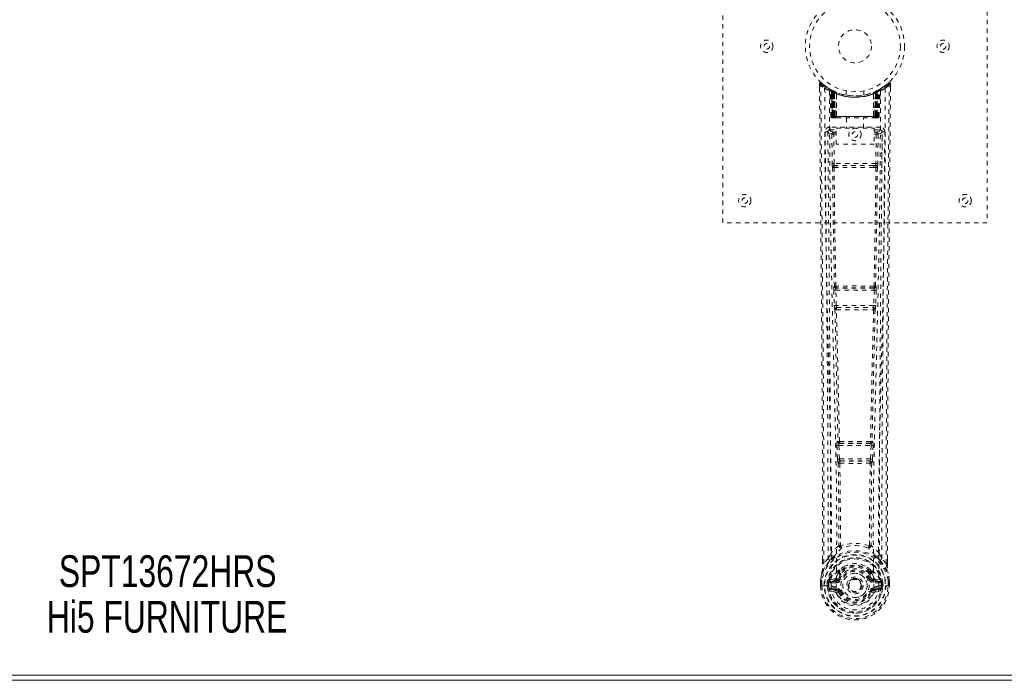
# Model space of a CAD drawing. Header units: inches. Extents: x 4.3 to 75.8, y 19.6 to 55.3.
# Tile 3 of 5: x 37.1 to 59.4, y 19.6 to 34.6. Entities that reach past the tile are written whole.
import ezdxf

# ---------------------------------------------------------------- set-up
doc = ezdxf.new("R2010")
doc.units = ezdxf.units.IN
doc.header["$MEASUREMENT"] = 0
doc.linetypes.add('SLD-Dashed', pattern=[0.075, 0.05, -0.025])
doc.linetypes.add('SLD-Solid', pattern=[0])
doc.layers.add('HI5-SYMBOLTEXT', color=5, linetype='SLD-Solid')
doc.styles.add('SLDTEXTSTYLE0', font='TXT', dxfattribs={"width": 0.75})

# ---------------------------------------------------------------- blocks, each defined once
blk = doc.blocks.new('SW_NOTE_0')
at = {"layer": 'HI5-SYMBOLTEXT', "color": 0, "char_height": 0.72, "attachment_point": 1, "style": 'SLDTEXTSTYLE0'}
for s, insert in [('SPT13672HRS', (0, 0.928)), ('Hi5 FURNITURE', (-0.272, -0.107))]:
    blk.add_mtext(s, dxfattribs=dict(at, insert=insert))

msp = doc.modelspace()

# ---------------------------------------------------------------- linework, layer by layer
at = {"color": 7, "linetype": 'SLD-Dashed', "lineweight": 0}
for p, q in [((53.026, 29.949), (53.026, 37.949)), ((59.026, 37.949), (59.026, 29.949)), ((55.22, 33.091), (55.22, 33.007)), ((56.783, 33.114), (56.682, 33.033)), ((56.833, 33.091), (56.803, 33.091)), ((56.832, 33.006), (56.833, 33.091)), ((55.458, 32.976), (55.444, 32.984)), ((55.473, 32.951), (55.459, 32.959)), ((55.48, 32.353), (55.459, 32.959)), ((55.493, 32.353), (55.473, 32.951)), ((55.542, 32.931), (55.476, 32.965)), ((55.559, 32.905), (55.491, 32.94)), ((55.512, 32.353), (55.491, 32.94)), ((55.492, 32.944), (55.514, 32.35)), ((55.519, 32.911), (55.531, 32.936)), ((55.519, 32.911), (55.519, 32.353)), ((55.524, 32.908), (55.519, 32.911)), ((55.524, 32.908), (55.536, 32.934)), ((55.524, 32.353), (55.524, 32.908)), ((55.531, 32.936), (55.536, 32.934)), ((55.532, 32.904), (55.544, 32.93)), ((55.532, 32.353), (55.532, 32.904)), ((55.536, 32.902), (55.549, 32.928)), ((55.536, 32.902), (55.536, 32.353)), ((55.544, 32.93), (55.542, 32.931)), ((55.549, 32.928), (55.544, 32.93)), ((55.551, 32.895), (55.563, 32.922)), ((55.551, 32.895), (55.551, 32.353)), ((55.554, 32.894), (55.566, 32.92)), ((55.554, 32.353), (55.554, 32.894)), ((55.559, 32.905), (55.561, 32.904)), ((55.578, 32.353), (55.559, 32.905)), ((55.561, 32.904), (55.58, 32.353)), ((55.563, 32.922), (55.566, 32.92)), ((55.606, 32.875), (55.604, 32.876)), ((55.608, 32.352), (55.604, 32.876)), ((55.609, 32.902), (55.606, 32.903)), ((55.606, 32.875), (55.61, 32.353)), ((55.826, 32.939), (55.826, 32.842)), ((56.226, 32.842), (56.226, 32.939)), ((56.446, 32.903), (56.443, 32.902)), ((56.443, 32.353), (56.447, 32.875)), ((56.449, 32.876), (56.444, 32.352)), ((56.449, 32.876), (56.447, 32.875)), ((56.473, 32.353), (56.492, 32.904)), ((56.493, 32.905), (56.474, 32.353)), ((56.487, 32.92), (56.498, 32.894)), ((56.49, 32.922), (56.516, 32.934)), ((56.49, 32.922), (56.502, 32.895)), ((56.492, 32.904), (56.493, 32.905)), ((56.561, 32.94), (56.493, 32.905)), ((56.498, 32.894), (56.498, 32.353)), ((56.502, 32.353), (56.502, 32.895)), ((56.508, 32.93), (56.504, 32.928)), ((56.504, 32.928), (56.516, 32.902)), ((56.508, 32.93), (56.521, 32.904)), ((56.51, 32.931), (56.509, 32.93)), ((56.577, 32.965), (56.51, 32.931)), ((56.516, 32.934), (56.521, 32.936)), ((56.516, 32.934), (56.529, 32.908)), ((56.516, 32.353), (56.516, 32.902)), ((56.521, 32.904), (56.52, 32.353)), ((56.521, 32.936), (56.53, 32.941)), ((56.521, 32.936), (56.534, 32.911)), ((56.534, 32.911), (56.529, 32.908)), ((56.529, 32.908), (56.529, 32.353)), ((56.534, 32.353), (56.534, 32.911)), ((56.539, 32.35), (56.561, 32.944)), ((56.541, 32.353), (56.561, 32.94)), ((56.554, 32.934), (56.549, 32.935)), ((56.559, 32.353), (56.58, 32.951)), ((56.573, 32.353), (56.594, 32.959)), ((56.594, 32.959), (56.58, 32.951)), ((56.608, 32.984), (56.595, 32.976)), ((56.672, 33.026), (56.612, 32.988)), ((55.48, 32.353), (55.493, 32.353)), ((55.507, 32.325), (55.511, 32.324)), ((55.512, 32.353), (55.578, 32.353)), ((55.512, 32.324), (55.512, 32.324)), ((55.519, 32.324), (55.524, 32.324)), ((55.523, 32.324), (55.533, 32.324)), ((56.529, 32.353), (55.524, 32.353)), ((55.533, 32.324), (55.537, 32.324)), ((55.536, 32.353), (56.516, 32.353)), ((55.542, 32.324), (55.608, 32.324)), ((55.551, 32.353), (55.554, 32.353)), ((56.498, 32.353), (55.554, 32.353)), ((55.58, 32.353), (55.578, 32.353)), ((55.608, 32.352), (55.61, 32.353)), ((55.61, 32.353), (56.443, 32.353)), ((55.61, 32.324), (56.442, 32.324)), ((55.831, 32.324), (55.831, 32.092)), ((56.221, 32.092), (56.221, 32.324)), ((56.443, 32.353), (56.444, 32.352)), ((56.445, 32.324), (56.511, 32.324)), ((56.474, 32.353), (56.473, 32.353)), ((56.474, 32.353), (56.541, 32.353)), ((56.498, 32.353), (56.502, 32.353)), ((56.516, 32.324), (56.52, 32.324)), ((56.52, 32.324), (56.529, 32.324)), ((56.528, 32.324), (56.533, 32.324)), ((56.533, 32.324), (56.533, 32.327)), ((56.541, 32.324), (56.541, 32.324)), ((56.542, 32.324), (56.546, 32.325)), ((56.559, 32.353), (56.573, 32.353)), ((55.413, 32.027), (55.41, 32.01)), ((55.41, 32.017), (55.41, 32.008)), ((55.41, 32.008), (55.41, 32.006)), ((55.41, 32.006), (55.417, 31.192)), ((55.455, 32.115), (55.455, 32.055)), ((56.598, 32.115), (55.455, 32.115)), ((55.455, 32.055), (55.602, 32.055)), ((55.502, 31.953), (55.509, 31.292)), ((55.502, 31.953), (55.547, 31.953)), ((55.547, 31.998), (55.547, 31.953)), ((55.602, 31.998), (55.547, 31.998)), ((55.554, 31.293), (55.547, 31.953)), ((55.602, 31.953), (55.547, 31.953)), ((55.602, 31.726), (55.602, 32.092)), ((55.602, 32.092), (56.463, 32.092)), ((56.463, 32.092), (56.463, 31.726)), ((56.463, 32.055), (56.598, 32.055)), ((56.463, 31.998), (56.506, 31.998)), ((56.463, 31.953), (56.506, 31.953)), ((56.506, 31.953), (56.499, 31.293)), ((56.506, 31.998), (56.506, 31.953)), ((56.551, 31.953), (56.544, 31.292)), ((56.598, 32.055), (56.598, 32.115)), ((56.635, 31.192), (56.643, 32.006)), ((56.643, 32.01), (56.64, 32.027)), ((56.643, 32.008), (56.642, 32.017)), ((56.643, 32.006), (56.643, 32.008)), ((56.463, 31.726), (55.602, 31.726)), ((56.499, 31.293), (55.554, 31.293)), ((55.552, 31.203), (55.6, 31.202)), ((55.61, 31.249), (55.563, 31.249)), ((56.442, 31.249), (55.61, 31.249)), ((56.49, 31.249), (56.442, 31.249)), ((56.452, 31.202), (56.501, 31.203)), ((59.026, 29.949), (53.026, 29.949)), ((55.546, 28.421), (55.557, 28.069)), ((55.559, 28.514), (55.554, 28.511)), ((55.591, 28.423), (56.462, 28.423)), ((55.602, 28.07), (55.591, 28.423)), ((55.598, 28.468), (55.604, 28.47)), ((56.454, 28.468), (55.598, 28.468)), ((56.449, 28.47), (56.454, 28.468)), ((56.462, 28.423), (56.451, 28.07)), ((56.499, 28.511), (56.493, 28.514)), ((56.506, 28.421), (56.496, 28.069)), ((55.571, 27.979), (55.571, 27.979)), ((56.451, 28.07), (55.602, 28.07)), ((55.616, 28.025), (55.615, 28.025)), ((55.615, 28.025), (56.438, 28.025)), ((56.438, 28.025), (56.437, 28.025)), ((56.482, 27.979), (56.482, 27.979)), ((55.616, 24.899), (55.628, 24.59)), ((55.639, 24.993), (55.626, 24.989)), ((55.66, 24.901), (56.393, 24.901)), ((55.672, 24.592), (55.66, 24.901)), ((55.67, 24.946), (55.683, 24.95)), ((56.382, 24.946), (55.67, 24.946)), ((56.37, 24.95), (56.382, 24.946)), ((56.393, 24.901), (56.38, 24.592)), ((56.414, 24.993), (56.427, 24.989)), ((56.437, 24.899), (56.425, 24.59)), ((55.628, 24.59), (55.63, 24.557)), ((56.38, 24.592), (55.672, 24.592)), ((56.425, 24.59), (56.422, 24.557)), ((55.646, 24.5), (55.647, 24.5)), ((55.692, 24.547), (55.691, 24.547)), ((55.691, 24.547), (56.362, 24.547)), ((56.362, 24.547), (56.361, 24.547)), ((56.405, 24.5), (56.406, 24.5)), ((55.416, 22.334), (55.475, 22.447)), ((56.578, 22.447), (56.637, 22.334)), ((55.29, 22.218), (55.29, 22.307)), ((55.291, 22.307), (55.291, 22.218)), ((55.416, 22.334), (55.319, 22.219)), ((56.733, 22.219), (56.637, 22.334)), ((56.762, 22.218), (56.762, 22.32)), ((56.763, 22.218), (56.763, 22.319)), ((55.655, 22.031), (55.655, 22.009)), ((55.662, 22.059), (55.674, 22.076)), ((55.678, 22.026), (55.678, 22.004)), ((56.375, 22.004), (56.374, 22.026)), ((56.379, 22.076), (56.391, 22.059)), ((56.398, 22.031), (56.398, 22.009)), ((55.247, 21.839), (55.247, 21.835)), ((55.247, 21.718), (55.247, 21.835)), ((55.247, 21.718), (55.251, 21.718)), ((55.248, 21.835), (55.248, 21.717)), ((55.251, 21.718), (55.304, 21.719)), ((55.277, 21.835), (55.276, 21.719)), ((55.304, 21.719), (55.327, 21.719)), ((55.327, 21.719), (55.333, 21.719)), ((55.333, 21.719), (55.483, 21.719)), ((55.428, 21.791), (55.398, 21.792)), ((55.398, 21.792), (55.398, 21.792)), ((55.398, 21.719), (55.398, 21.792)), ((55.398, 21.719), (55.398, 21.719)), ((55.428, 21.791), (55.427, 21.72)), ((55.433, 21.72), (55.427, 21.72)), ((55.428, 21.791), (55.433, 21.81)), ((55.433, 21.81), (55.433, 21.797)), ((55.433, 21.797), (55.433, 21.72)), ((55.443, 21.839), (55.44, 21.835)), ((55.443, 21.839), (55.453, 21.849)), ((55.568, 21.871), (55.453, 21.849)), ((55.453, 21.85), (55.453, 21.849)), ((55.453, 21.849), (55.453, 21.85)), ((55.468, 21.816), (55.598, 21.841)), ((55.468, 21.816), (55.468, 21.786)), ((55.598, 21.816), (55.468, 21.816)), ((55.598, 21.786), (55.468, 21.786)), ((55.483, 21.719), (55.483, 21.719)), ((55.598, 21.841), (55.598, 21.816)), ((55.598, 21.786), (55.598, 21.816)), ((55.645, 21.871), (55.653, 21.882)), ((55.653, 21.882), (55.68, 21.871)), ((55.87, 21.725), (55.871, 21.741)), ((55.87, 21.717), (55.87, 21.725)), ((56.373, 21.871), (56.4, 21.882)), ((56.4, 21.882), (56.407, 21.871)), ((56.455, 21.841), (56.585, 21.816)), ((56.455, 21.841), (56.455, 21.816)), ((56.585, 21.816), (56.455, 21.816)), ((56.455, 21.786), (56.455, 21.816)), ((56.585, 21.786), (56.455, 21.786)), ((56.6, 21.849), (56.484, 21.871)), ((56.57, 21.719), (56.72, 21.719)), ((56.585, 21.786), (56.585, 21.816)), ((56.6, 21.849), (56.61, 21.839)), ((56.613, 21.835), (56.61, 21.839)), ((56.619, 21.81), (56.62, 21.797)), ((56.625, 21.791), (56.619, 21.81)), ((56.62, 21.797), (56.62, 21.72)), ((56.62, 21.72), (56.625, 21.72)), ((56.655, 21.792), (56.625, 21.791)), ((56.625, 21.72), (56.625, 21.791)), ((56.655, 21.792), (56.655, 21.72)), ((56.655, 21.792), (56.655, 21.792)), ((56.72, 21.719), (56.726, 21.719)), ((56.726, 21.719), (56.749, 21.719)), ((56.749, 21.719), (56.802, 21.718)), ((56.776, 21.719), (56.776, 21.835)), ((56.802, 21.718), (56.806, 21.718)), ((56.805, 21.717), (56.804, 21.835)), ((56.806, 21.835), (56.805, 21.839)), ((56.806, 21.718), (56.806, 21.835)), ((55.451, 21.598), (55.57, 21.575)), ((55.481, 21.664), (55.481, 21.634)), ((55.481, 21.664), (55.598, 21.664)), ((55.598, 21.614), (55.481, 21.634)), ((55.481, 21.634), (55.598, 21.634)), ((55.598, 21.664), (55.598, 21.634)), ((55.598, 21.614), (55.598, 21.634)), ((55.657, 21.571), (55.653, 21.579)), ((55.68, 21.58), (55.657, 21.571)), ((56.395, 21.571), (56.373, 21.58)), ((56.399, 21.579), (56.395, 21.571)), ((56.45, 21.548), (56.395, 21.571)), ((56.455, 21.664), (56.455, 21.634)), ((56.455, 21.664), (56.572, 21.664)), ((56.572, 21.634), (56.455, 21.614)), ((56.455, 21.614), (56.455, 21.634)), ((56.455, 21.634), (56.572, 21.634)), ((56.483, 21.575), (56.602, 21.598)), ((56.572, 21.634), (56.572, 21.664))]:
    msp.add_line(p, q, dxfattribs=at)
at = {"color": 7, "linetype": 'SLD-Solid', "lineweight": 15}
for p, q in [((4.395, 19.693), (75.658, 19.693)), ((4.395, 19.693), (75.658, 19.693)), ((4.276, 19.574), (75.776, 19.574))]:
    msp.add_line(p, q, dxfattribs=at)
at = {"color": 7, "linetype": 'SLD-Dashed', "lineweight": 0, "flags": 128}
for points in [[(55.268, 33.111), (55.261, 33.115), (55.253, 33.117), (55.245, 33.118), (55.237, 33.116), (55.23, 33.113), (55.225, 33.108), (55.221, 33.101), (55.22, 33.093)], [(55.29, 22.307), (55.287, 24.935), (55.27, 27.653), (55.245, 30.372), (55.22, 33.091)], [(55.22, 33.091), (55.22, 33.091), (55.222, 33.091), (55.228, 33.091), (55.238, 33.091), (55.244, 33.091), (55.25, 33.091)], [(55.25, 33.091), (55.257, 33.1), (55.264, 33.107), (55.268, 33.112), (55.27, 33.114)], [(55.319, 22.219), (55.32, 22.957), (55.32, 23.738), (55.318, 24.561), (55.314, 25.426), (55.31, 26.223), (55.304, 27.052), (55.303, 27.243), (55.302, 27.435), (55.3, 27.629), (55.299, 27.763), (55.298, 27.892), (55.297, 28.028), (55.295, 28.169), (55.291, 28.623), (55.287, 29.127), (55.282, 29.683), (55.278, 30.034), (55.275, 30.406), (55.271, 30.809), (55.267, 31.185), (55.263, 31.675), (55.259, 32.111), (55.255, 32.492), (55.252, 32.819), (55.25, 33.091)], [(56.733, 22.219), (56.732, 23.033), (56.733, 23.882), (56.735, 24.765), (56.739, 25.568), (56.742, 26.085), (56.745, 26.627), (56.749, 27.194), (56.754, 27.757), (56.758, 28.245), (56.764, 28.892), (56.77, 29.58), (56.777, 30.309), (56.783, 30.986), (56.803, 33.091)], [(56.763, 22.319), (56.766, 24.936), (56.783, 27.652), (56.807, 30.374), (56.833, 33.091)], [(56.83, 33.091), (56.828, 33.099), (56.825, 33.106), (56.82, 33.113), (56.813, 33.118), (56.806, 33.12), (56.799, 33.121), (56.792, 33.119), (56.785, 33.115)], [(55.338, 32.997), (55.344, 31.407), (55.362, 29.818), (55.393, 28.231), (55.431, 26.648), (55.46, 25.408), (55.484, 24.173), (55.494, 22.942), (55.483, 21.719)], [(55.447, 32.942), (55.454, 31.355), (55.474, 29.771), (55.507, 28.188), (55.548, 26.609), (55.579, 25.372), (55.603, 24.139), (55.613, 22.911), (55.601, 21.689)], [(55.453, 32.976), (55.459, 32.965), (55.463, 32.952)], [(55.459, 32.965), (55.46, 32.959), (55.46, 32.958)], [(55.49, 32.948), (55.491, 32.942), (55.491, 32.94)], [(55.492, 32.956), (55.499, 32.953), (55.531, 32.936)], [(56.605, 32.942), (56.599, 31.355), (56.579, 29.771), (56.546, 28.188), (56.505, 26.609), (56.474, 25.372), (56.449, 24.139), (56.44, 22.911), (56.452, 21.689)], [(56.714, 32.997), (56.709, 31.407), (56.69, 29.818), (56.66, 28.231), (56.622, 26.648), (56.592, 25.408), (56.569, 24.173), (56.559, 22.942), (56.57, 21.719)], [(55.519, 32.353), (55.504, 32.353), (55.491, 32.353), (55.483, 32.353), (55.48, 32.353)], [(55.493, 32.353), (55.497, 32.353), (55.505, 32.353), (55.518, 32.353), (55.532, 32.353)], [(55.512, 32.354), (55.513, 32.347), (55.513, 32.345)], [(55.551, 32.353), (55.543, 32.353), (55.535, 32.353), (55.528, 32.353), (55.522, 32.353), (55.517, 32.353), (55.514, 32.353), (55.512, 32.353), (55.512, 32.353)], [(55.525, 32.324), (55.525, 32.324), (55.527, 32.325), (55.529, 32.325), (55.533, 32.326)], [(55.54, 32.325), (55.542, 32.324), (55.543, 32.324)], [(55.58, 32.353), (55.583, 32.344), (55.59, 32.334)], [(55.608, 32.352), (55.594, 32.338), (55.59, 32.334)], [(56.444, 32.352), (56.459, 32.338), (56.463, 32.334)], [(56.463, 32.334), (56.47, 32.344), (56.473, 32.353)], [(56.541, 32.353), (56.541, 32.353), (56.539, 32.353), (56.535, 32.353), (56.531, 32.353), (56.524, 32.353), (56.517, 32.353), (56.51, 32.353), (56.502, 32.353)], [(56.52, 32.353), (56.535, 32.353), (56.547, 32.353), (56.556, 32.353), (56.559, 32.353)], [(56.52, 32.326), (56.524, 32.325), (56.526, 32.325), (56.527, 32.324), (56.527, 32.324)], [(56.573, 32.353), (56.57, 32.353), (56.562, 32.353), (56.549, 32.353), (56.534, 32.353)], [(55.35, 32.009), (55.353, 31.633), (55.357, 31.204), (55.362, 30.735), (55.366, 30.31), (55.368, 30.087), (55.37, 29.865), (55.372, 29.642), (55.375, 29.39), (55.377, 29.134), (55.38, 28.887), (55.384, 28.384), (55.389, 27.916), (55.392, 27.484), (55.396, 27.061), (55.4, 26.571), (55.406, 25.731), (55.41, 24.882), (55.414, 24.005), (55.416, 23.151), (55.416, 22.334)], [(55.41, 32.01), (55.433, 31.981), (55.502, 31.953)], [(55.41, 32.01), (55.44, 28.821), (55.466, 25.633), (55.475, 22.447)], [(55.547, 31.998), (55.478, 32.026), (55.455, 32.055)], [(56.598, 32.055), (56.575, 32.026), (56.506, 31.998)], [(56.551, 31.953), (56.546, 31.953), (56.536, 31.953), (56.522, 31.953), (56.506, 31.953)], [(56.551, 31.953), (56.62, 31.981), (56.641, 32.007)], [(56.578, 22.447), (56.587, 25.633), (56.612, 28.821), (56.643, 32.01)], [(56.637, 22.334), (56.637, 23.075), (56.638, 23.847), (56.641, 24.65), (56.645, 25.416), (56.65, 26.191), (56.656, 26.967), (56.662, 27.723), (56.669, 28.448), (56.675, 29.124), (56.683, 29.88), (56.689, 30.59), (56.696, 31.287), (56.703, 32.009)], [(55.554, 31.293), (55.538, 31.293), (55.524, 31.293), (55.514, 31.292), (55.509, 31.292)], [(56.544, 31.292), (56.539, 31.292), (56.529, 31.293), (56.514, 31.293), (56.499, 31.293)], [(55.519, 31.204), (55.535, 29.858), (55.559, 28.514)], [(55.593, 28.511), (55.568, 29.856), (55.552, 31.203)], [(56.452, 31.202), (56.241, 31.202), (56.026, 31.202), (55.812, 31.202), (55.6, 31.202)], [(56.442, 31.249), (56.238, 31.249), (56.032, 31.249), (55.82, 31.249), (55.61, 31.249)], [(56.501, 31.203), (56.484, 29.856), (56.459, 28.511)], [(56.49, 31.249), (56.507, 31.245), (56.517, 31.238)], [(56.534, 31.204), (56.518, 29.858), (56.493, 28.514)], [(55.591, 28.423), (55.583, 28.422), (55.575, 28.422), (55.568, 28.422), (55.561, 28.422), (55.556, 28.422), (55.551, 28.422), (55.548, 28.421), (55.546, 28.421)], [(56.506, 28.421), (56.505, 28.421), (56.502, 28.422), (56.497, 28.422), (56.492, 28.422), (56.485, 28.422), (56.478, 28.422), (56.47, 28.422), (56.462, 28.423)], [(55.602, 28.07), (55.594, 28.07), (55.586, 28.07), (55.579, 28.069), (55.572, 28.069), (55.566, 28.069), (55.562, 28.069), (55.559, 28.069), (55.557, 28.069)], [(55.557, 28.069), (55.559, 28.035), (55.559, 28.033)], [(55.571, 27.979), (55.606, 26.483), (55.639, 24.993)], [(55.674, 24.988), (55.641, 26.48), (55.605, 27.976)], [(56.447, 27.976), (56.412, 26.48), (56.378, 24.988)], [(56.482, 27.979), (56.447, 26.483), (56.414, 24.993)], [(56.496, 28.069), (56.494, 28.069), (56.491, 28.069), (56.486, 28.069), (56.481, 28.069), (56.474, 28.069), (56.467, 28.07), (56.459, 28.07), (56.451, 28.07)], [(56.477, 27.998), (56.479, 27.996), (56.482, 27.979)], [(56.496, 28.069), (56.494, 28.035), (56.493, 28.033)], [(55.66, 24.901), (55.652, 24.9), (55.645, 24.9), (55.637, 24.9), (55.631, 24.9), (55.625, 24.899), (55.621, 24.899), (55.618, 24.899), (55.616, 24.899)], [(55.66, 24.901), (55.66, 24.909), (55.66, 24.918), (55.662, 24.932), (55.665, 24.942), (55.67, 24.946)], [(56.382, 24.946), (56.387, 24.942), (56.391, 24.932), (56.393, 24.918), (56.393, 24.909), (56.393, 24.901)], [(56.437, 24.899), (56.435, 24.899), (56.432, 24.899), (56.427, 24.899), (56.422, 24.9), (56.415, 24.9), (56.408, 24.9), (56.4, 24.9), (56.393, 24.901)], [(55.672, 24.592), (55.664, 24.592), (55.657, 24.591), (55.65, 24.591), (55.643, 24.591), (55.638, 24.591), (55.633, 24.59), (55.63, 24.59), (55.628, 24.59)], [(56.38, 24.592), (56.38, 24.583), (56.378, 24.575), (56.374, 24.561), (56.368, 24.551), (56.365, 24.548), (56.363, 24.547), (56.362, 24.547)], [(56.425, 24.59), (56.42, 24.59), (56.41, 24.591), (56.395, 24.591), (56.38, 24.592)], [(55.647, 24.5), (55.658, 23.568), (55.659, 22.639)], [(55.683, 24.495), (55.694, 23.562), (55.694, 22.633)], [(56.358, 22.633), (56.359, 23.562), (56.37, 24.495)], [(56.405, 24.5), (56.395, 23.568), (56.394, 22.639)], [(55.657, 22.631), (55.559, 22.545), (55.475, 22.447)], [(55.657, 22.631), (55.659, 22.62), (55.663, 22.612), (55.669, 22.605), (55.677, 22.602), (55.685, 22.602), (55.693, 22.606), (55.7, 22.613), (55.704, 22.622)], [(55.694, 22.633), (55.695, 22.631), (55.695, 22.629), (55.698, 22.626), (55.704, 22.622)], [(56.348, 22.622), (56.355, 22.626), (56.357, 22.629), (56.358, 22.631), (56.358, 22.633)], [(56.348, 22.622), (56.353, 22.613), (56.36, 22.606), (56.368, 22.602), (56.376, 22.602), (56.383, 22.605), (56.39, 22.612), (56.394, 22.62), (56.396, 22.631)], [(56.578, 22.447), (56.494, 22.545), (56.396, 22.631)], [(55.568, 22.397), (55.562, 22.391), (55.553, 22.382)], [(56.5, 22.382), (56.49, 22.391), (56.485, 22.397)], [(55.458, 22.294), (55.357, 22.171), (55.278, 22.016)], [(55.319, 22.219), (55.313, 22.219), (55.307, 22.219), (55.302, 22.219), (55.296, 22.219), (55.293, 22.218), (55.29, 22.218), (55.289, 22.218), (55.29, 22.218)], [(55.799, 22.162), (55.749, 22.136), (55.674, 22.076)], [(56.379, 22.076), (56.304, 22.136), (56.254, 22.162)], [(56.595, 22.294), (56.695, 22.171), (56.775, 22.016)], [(56.763, 22.218), (56.763, 22.218), (56.762, 22.218), (56.76, 22.218), (56.756, 22.219), (56.751, 22.219), (56.745, 22.219), (56.739, 22.219), (56.733, 22.219)], [(55.278, 22.016), (55.261, 21.938), (55.247, 21.839)], [(55.247, 21.835), (55.26, 21.93), (55.276, 22.005)], [(55.278, 22.016), (55.276, 22.011), (55.276, 22.005)], [(55.596, 21.893), (55.582, 21.876), (55.568, 21.871)], [(55.655, 22.009), (55.624, 21.958), (55.596, 21.893)], [(56.4, 21.882), (56.374, 21.943), (56.346, 21.99)], [(56.398, 22.009), (56.429, 21.958), (56.457, 21.893)], [(56.457, 21.893), (56.471, 21.876), (56.484, 21.871)], [(56.777, 22.005), (56.777, 22.011), (56.775, 22.016)], [(56.805, 21.839), (56.794, 21.928), (56.775, 22.016)], [(56.806, 21.835), (56.793, 21.93), (56.777, 22.005)], [(55.276, 21.719), (55.27, 21.719), (55.264, 21.719), (55.258, 21.719), (55.254, 21.719), (55.25, 21.719), (55.248, 21.719), (55.246, 21.718), (55.247, 21.718)], [(55.247, 21.839), (55.248, 21.839), (55.25, 21.839), (55.253, 21.839), (55.257, 21.838), (55.261, 21.837), (55.266, 21.837), (55.271, 21.836), (55.277, 21.835)], [(55.247, 21.835), (55.247, 21.835), (55.248, 21.835), (55.25, 21.835), (55.254, 21.835), (55.259, 21.835), (55.264, 21.835), (55.27, 21.835), (55.277, 21.835)], [(55.427, 21.72), (55.424, 21.72), (55.417, 21.72), (55.408, 21.72), (55.398, 21.719)], [(55.428, 21.791), (55.428, 21.791), (55.428, 21.791)], [(55.468, 21.786), (55.45, 21.789), (55.433, 21.797)], [(56.452, 21.689), (56.447, 21.611), (56.424, 21.535), (56.385, 21.466), (56.331, 21.405), (56.265, 21.355), (56.191, 21.319), (56.11, 21.296), (56.026, 21.289), (55.943, 21.296), (55.862, 21.319), (55.787, 21.355), (55.722, 21.405), (55.668, 21.466), (55.629, 21.535), (55.606, 21.611), (55.601, 21.689)], [(55.707, 21.859), (55.702, 21.862), (55.697, 21.864), (55.692, 21.866), (55.688, 21.867), (55.685, 21.869), (55.682, 21.87), (55.68, 21.871), (55.68, 21.871)], [(56.345, 21.859), (56.351, 21.862), (56.356, 21.864), (56.36, 21.866), (56.365, 21.867), (56.368, 21.869), (56.371, 21.87), (56.372, 21.871), (56.373, 21.871)], [(56.62, 21.797), (56.603, 21.789), (56.585, 21.786)], [(56.625, 21.791), (56.625, 21.791), (56.625, 21.791)], [(56.805, 21.839), (56.804, 21.839), (56.803, 21.839), (56.8, 21.839), (56.796, 21.838), (56.792, 21.837), (56.787, 21.837), (56.781, 21.836), (56.776, 21.835)], [(56.776, 21.835), (56.782, 21.835), (56.788, 21.835), (56.794, 21.835), (56.799, 21.835), (56.802, 21.835), (56.805, 21.835), (56.806, 21.835), (56.806, 21.835)], [(56.806, 21.718), (56.806, 21.718), (56.805, 21.718), (56.803, 21.719), (56.799, 21.719), (56.794, 21.719), (56.789, 21.719), (56.783, 21.719), (56.776, 21.719)], [(55.438, 21.647), (55.458, 21.66), (55.481, 21.664)], [(55.707, 21.591), (55.702, 21.589), (55.697, 21.587), (55.692, 21.585), (55.688, 21.583), (55.685, 21.582), (55.682, 21.581), (55.68, 21.58), (55.68, 21.58)], [(56.345, 21.591), (56.351, 21.589), (56.356, 21.587), (56.36, 21.585), (56.365, 21.583), (56.368, 21.582), (56.371, 21.581), (56.372, 21.58), (56.373, 21.58)], [(56.572, 21.664), (56.595, 21.66), (56.615, 21.647)]]:
    msp.add_lwpolyline(points, dxfattribs=at)
at = {"color": 7, "linetype": 'SLD-Dashed', "lineweight": 0}
for centre, radius in [((56.026, 33.949), 1.125), ((56.026, 33.949), 1.03), ((56.026, 33.949), 0.376), ((54.026, 33.949), 0.141), ((54.026, 33.949), 0.0625), ((58.026, 33.949), 0.14), ((58.026, 33.949), 0.0625), ((56.026, 31.949), 0.141), ((56.026, 31.949), 0.0625), ((53.526, 30.449), 0.141), ((53.526, 30.449), 0.0625), ((58.526, 30.449), 0.14), ((58.526, 30.449), 0.0625), ((56.026, 21.725), 0.7), ((56.026, 21.725), 0.69), ((56.026, 21.725), 0.623), ((56.026, 21.725), 0.32), ((56.026, 21.725), 0.275), ((56.026, 21.725), 0.188), ((56.026, 21.725), 0.157), ((56.026, 21.725), 0.142), ((56.026, 21.725), 0.14), ((56.026, 21.725), 0.138)]:
    msp.add_circle(centre, radius, dxfattribs=at)
at = {"color": 7, "linetype": 'SLD-Solid', "lineweight": 15}
for radius, start, end in [(35.75, 0, 180), (35.632, 0.1899, 179.8101), (35.632, 0.1899, 179.8101)]:
    msp.add_arc((40.026, 19.574), radius, start, end, dxfattribs=at)
at = {"color": 7, "linetype": 'SLD-Dashed', "lineweight": 0}
for centre, radius, start, end in [((55.25, 33.091), 0.03, 47.8476, 180.5303), ((56.021, 33.984), 1.2, 228.1036, 235.3368), ((56.026, 33.95), 1.158, 227.8714, 312.1369), ((56.022, 33.944), 1.12, 227.8959, 235.3622), ((56.031, 33.944), 1.12, 304.6386, 312.1012), ((56.028, 33.989), 1.205, 304.6771, 311.8751), ((56.803, 33.091), 0.03, 359.4681, 132.153), ((56.747, 33.061), 0.0637, 28.5853, 55.8196), ((55.368, 32.997), 0.03, 55.9275, 179.7352), ((56.012, 34.184), 1.365, 240.4176, 245.5483), ((56.026, 33.949), 1.127, 235.3423, 240.4738), ((55.429, 32.958), 0.03, 1.9825, 58.9246), ((56.028, 33.952), 1.131, 238.9287, 239.8056), ((55.409, 32.922), 0.0707, 31.4588, 58.893), ((55.488, 32.929), 0.0429, 114.169, 162.9915), ((56.026, 33.981), 1.19, 240.8801, 299.12), ((55.443, 32.95), 0.0299, 1.9105, 59.6953), ((55.945, 33.807), 0.963, 239.6269, 242.5171), ((56.037, 33.971), 1.154, 239.9245, 243.957), ((56.016, 33.583), 0.836, 228.2562, 233.5291), ((56.026, 33.949), 1.127, 240.4733, 299.5267), ((56.001, 33.56), 0.806, 229.0776, 234.4676), ((55.461, 32.939), 0.03, 16.8708, 61.2472), ((55.461, 32.939), 0.0299, 1.8041, 60.7478), ((56.025, 33.946), 1.123, 240.7723, 245.7173), ((56.01, 33.566), 0.813, 230.3667, 235.6158), ((56.026, 33.948), 1.155, 244.2141, 295.7859), ((56.026, 33.948), 1.155, 244.9105, 295.0895), ((55.53, 32.904), 0.0297, 1.4787, 64.4734), ((55.531, 32.904), 0.0297, 1.4758, 64.5499), ((56.026, 33.948), 1.155, 245.8865, 294.1135), ((55.984, 33.503), 0.733, 234.7574, 238.766), ((55.577, 32.893), 0.0311, 328.3251, 19.6412), ((55.576, 32.893), 0.0345, 328.9509, 15.1678), ((56.026, 33.913), 1.12, 247.9257, 292.0743), ((56.477, 32.893), 0.0345, 164.8351, 211.0413), ((56.476, 32.893), 0.031, 160.2216, 211.6884), ((56.069, 33.503), 0.733, 301.2392, 305.2428), ((56.136, 33.713), 0.867, 293.5567, 295.4845), ((56.545, 32.828), 0.109, 91.2469, 120.4806), ((56.522, 32.904), 0.0297, 115.4499, 178.5244), ((56.523, 32.904), 0.0297, 115.5286, 178.5229), ((56.043, 33.566), 0.813, 304.3844, 309.6331), ((56.053, 33.559), 0.804, 305.525, 310.9298), ((56.577, 32.809), 0.137, 89.4078, 113.5145), ((56.035, 33.586), 0.84, 306.483, 311.7318), ((56.591, 32.939), 0.0299, 119.2497, 178.1984), ((56.171, 33.701), 0.84, 298.7966, 300.3466), ((56.61, 32.95), 0.0299, 120.301, 178.0932), ((56.026, 33.949), 1.128, 299.5266, 304.6572), ((56.564, 32.929), 0.0429, 17.016, 65.8208), ((56.624, 32.958), 0.03, 121.0812, 178.0157), ((56.041, 34.183), 1.364, 294.4497, 299.5849), ((56.684, 32.997), 0.03, 0.2574, 124.0784), ((55.51, 32.354), 0.03, 181.9972, 269.9941), ((55.511, 32.355), 0.0305, 182.3636, 249.3702), ((55.523, 32.354), 0.03, 181.9832, 246.5628), ((55.524, 32.356), 0.0315, 237.9467, 270.6848), ((55.542, 32.354), 0.03, 181.9309, 269.937), ((55.539, 32.214), 0.113, 100.0814, 103.9969), ((56.343, 32.35), 0.824, 179.77, 181.6313), ((55.933, 32.346), 0.41, 179.0049, 183.0567), ((55.954, 32.346), 0.422, 179.0376, 182.973), ((55.958, 32.346), 0.422, 179.0376, 182.973), ((55.993, 32.346), 0.442, 179.0811, 182.8366), ((55.996, 32.346), 0.442, 179.0811, 182.8366), ((55.608, 32.354), 0.0299, 181.798, 269.8133), ((55.611, 32.351), 0.0265, 218.3651, 269.3855), ((56.442, 32.351), 0.0266, 270.8016, 321.4465), ((56.444, 32.354), 0.0299, 270.1881, 358.203), ((56.054, 32.346), 0.444, 357.1775, 0.914), ((56.506, 32.359), 0.0353, 261.8105, 350.6802), ((56.06, 32.346), 0.442, 357.1634, 0.9189), ((56.511, 32.354), 0.03, 270.0643, 358.0678), ((56.093, 32.346), 0.424, 357.0435, 0.9599), ((55.672, 32.35), 0.849, 358.4156, 0.2233), ((56.121, 32.346), 0.408, 356.9291, 0.9954), ((56.529, 32.356), 0.0315, 269.3087, 302.3688), ((56.512, 32.209), 0.119, 75.9042, 79.5563), ((56.529, 32.354), 0.03, 293.501, 358.0167), ((56.543, 32.354), 0.03, 270.0059, 358.0028), ((56.542, 32.355), 0.0305, 290.713, 357.6445), ((55.454, 32.011), 0.105, 89.9148, 180.6384), ((55.392, 29.14), 2.869, 89.6419, 90.8399), ((55.455, 32.01), 0.045, 90.0205, 157.9904), ((55.547, 31.953), 0.0451, 90.4259, 180.3578), ((56.506, 31.953), 0.0451, 359.6166, 89.5754), ((56.598, 32.011), 0.105, 359.3641, 90.0826), ((56.598, 32.01), 0.045, 22.0115, 89.9775), ((56.661, 29.145), 2.864, 89.1595, 90.3597), ((55.798, 31.279), 0.289, 177.3513, 195.0222), ((55.631, 31.286), 0.0773, 174.5344, 208.3852), ((56.422, 31.286), 0.0773, 331.6255, 5.4598), ((56.255, 31.279), 0.289, 344.9819, 2.6477), ((55.564, 31.203), 0.0456, 91.9247, 179.001), ((55.545, 31.461), 0.258, 264.222, 271.5577), ((55.626, 31.209), 0.075, 148.0065, 184.8083), ((55.665, 31.213), 0.0652, 146.4323, 189.4403), ((56.388, 31.213), 0.0652, 350.5397, 33.5517), ((56.426, 31.209), 0.0757, 355.3507, 31.8362), ((56.508, 31.461), 0.258, 268.4491, 275.7715), ((56.496, 31.206), 0.0384, 357.0824, 55.3608), ((55.766, 28.449), 0.222, 163.6383, 187.1215), ((55.599, 28.513), 0.0451, 181.9403, 269.4442), ((55.605, 28.515), 0.0451, 181.9695, 269.4232), ((55.586, 28.647), 0.136, 258.8642, 273.2811), ((55.65, 28.436), 0.0601, 148.5982, 193.0988), ((56.026, -7.617), 36.131, 89.3135, 90.6866), ((55.65, 28.504), 0.057, 172.6115, 216.4865), ((56.026, -4.562), 33.034, 89.2676, 90.7324), ((56.448, 28.515), 0.0451, 270.5769, 358.0303), ((56.403, 28.504), 0.0567, 323.3812, 7.5207), ((56.454, 28.513), 0.0451, 270.5567, 358.0588), ((56.403, 28.436), 0.0601, 346.8996, 31.4034), ((56.467, 28.647), 0.136, 266.7398, 281.1122), ((56.286, 28.449), 0.222, 352.88, 16.3603), ((55.677, 28.029), 0.118, 177.9925, 205.3601), ((55.616, 27.98), 0.0451, 90.6328, 181.6265), ((55.616, 27.98), 0.0451, 90.6354, 181.6283), ((55.597, 28.099), 0.123, 257.6589, 273.6608), ((55.664, 28.064), 0.0626, 174.4806, 218.456), ((55.674, 27.987), 0.0697, 146.9354, 189.0833), ((56.026, 61.539), 33.566, 269.2812, 270.7189), ((56.026, 61.371), 33.348, 269.2944, 270.7056), ((56.437, 27.982), 0.0433, 22.7785, 90.2185), ((56.379, 27.987), 0.0697, 350.9167, 33.0646), ((56.389, 28.064), 0.0626, 321.546, 5.5174), ((56.437, 27.98), 0.0451, 358.3735, 89.3672), ((56.455, 28.101), 0.125, 266.4437, 282.2369), ((56.376, 28.029), 0.118, 334.6426, 2.0181), ((55.779, 24.926), 0.165, 157.6306, 189.4075), ((55.671, 24.991), 0.0451, 182.4867, 269.1368), ((55.684, 24.995), 0.0451, 182.6011, 269.1047), ((55.668, 25.08), 0.092, 251.467, 273.9874), ((56.026, -12.045), 37.035, 89.4553, 90.5444), ((55.735, 24.982), 0.0612, 173.9333, 211.5403), ((56.026, -7.923), 32.875, 89.4017, 90.5982), ((56.369, 24.995), 0.0451, 270.8949, 357.3992), ((56.318, 24.982), 0.0607, 328.3018, 6.2246), ((56.385, 25.08), 0.0919, 266.0224, 288.5455), ((56.382, 24.991), 0.0451, 270.8616, 357.5133), ((56.274, 24.926), 0.165, 350.5923, 22.3695), ((55.731, 24.59), 0.0588, 177.8382, 226.6312), ((55.724, 24.553), 0.0933, 177.5367, 214.1306), ((55.691, 24.502), 0.0451, 91.0435, 182.1416), ((55.692, 24.502), 0.0451, 91.0481, 182.148), ((55.677, 24.583), 0.0879, 250.2453, 273.9529), ((55.769, 24.507), 0.0872, 153.1893, 188.1919), ((56.026, 57.217), 32.724, 269.399, 270.6009), ((56.026, 57.928), 33.383, 269.4253, 270.5747), ((56.36, 24.502), 0.0451, 357.851, 88.953), ((56.283, 24.507), 0.0873, 351.8095, 26.8094), ((56.361, 24.502), 0.0451, 357.8562, 88.9587), ((56.376, 24.584), 0.0889, 266.1812, 289.6206), ((56.329, 24.553), 0.0933, 325.8678, 2.4637), ((56.295, 21.888), 0.888, 129.1315, 144.97), ((55.644, 22.639), 0.0143, 327.5512, 3.3563), ((55.717, 22.635), 0.0608, 183.6691, 286.5422), ((55.691, 22.712), 0.0795, 246.0537, 272.5087), ((55.781, 22.64), 0.0786, 193.326, 233.739), ((56.026, 21.712), 0.965, 70.5265, 109.4746), ((56.026, 21.784), 0.844, 69.7729, 110.2272), ((56.336, 22.635), 0.0608, 253.4578, 356.3309), ((56.272, 22.64), 0.0786, 306.261, 346.674), ((55.758, 21.888), 0.888, 35.0294, 50.8694), ((56.362, 22.712), 0.0795, 267.4896, 293.9479), ((56.408, 22.639), 0.0143, 176.6422, 212.4502), ((56.026, 21.725), 0.787, 8.3239, 171.6761), ((56.026, 21.725), 0.758, 8.3239, 171.6761), ((56.026, 21.725), 0.632, 6.0643, 173.9357), ((57.001, 20.72), 2.204, 131.0584, 134.4315), ((55.536, 22.449), 0.0608, 182.3817, 301.9713), ((56.517, 22.449), 0.0608, 238.0311, 357.6181), ((55.052, 20.72), 2.204, 45.5688, 48.9416), ((54.088, 22.189), 1.202, 351.187, 1.3422), ((51.697, 22.858), 3.678, 346.7627, 349.9883), ((55.877, 22.782), 0.643, 224.0865, 229.2634), ((56.026, 21.725), 0.602, 6.2697, 173.7303), ((56.026, 21.714), 0.453, 39.7482, 140.251), ((56.026, 21.688), 0.494, 46.9723, 133.0277), ((56.026, 21.732), 0.411, 39.0115, 140.9886), ((56.026, 21.744), 0.476, 61.4721, 118.527), ((56.175, 22.782), 0.644, 310.7402, 315.9129), ((60.354, 22.858), 3.677, 190.0112, 193.2378), ((57.964, 22.189), 1.202, 178.6565, 188.8143), ((55.89, 21.635), 0.491, 116.1267, 155.5129), ((55.833, 21.629), 0.44, 113.9343, 149.9021), ((55.626, 21.899), 0.031, 190.1666, 328.1957), ((56.092, 21.729), 0.465, 145.8369, 160.7946), ((55.699, 22.035), 0.0444, 147.3963, 185.0002), ((55.677, 22.077), 0.0506, 244.3234, 271.7449), ((55.685, 22.012), 0.0305, 185.6321, 316.0663), ((55.677, 22.054), 0.0504, 244.2209, 271.7547), ((55.714, 22.081), 0.0404, 187.3064, 232.7793), ((55.711, 22.025), 0.0326, 132.1583, 178.3732), ((55.706, 22.028), 0.0371, 220.1663, 270.7288), ((56.026, 21.725), 0.376, 22.774, 157.226), ((56.026, 21.725), 0.346, 22.7741, 157.2259), ((56.026, 21.725), 0.275, 90, 270), ((56.026, 21.725), 0.275, 270, 90), ((56.368, 22.012), 0.0305, 223.932, 354.3715), ((56.346, 22.028), 0.0371, 269.2776, 319.8313), ((56.339, 22.081), 0.0404, 307.2253, 352.6938), ((56.342, 22.025), 0.0326, 1.6414, 47.8282), ((56.376, 22.077), 0.0506, 268.2585, 295.6732), ((56.376, 22.054), 0.0505, 268.2663, 295.7549), ((56.158, 21.631), 0.497, 24.8146, 63.6301), ((56.353, 22.035), 0.0444, 355.0074, 32.6944), ((56.22, 21.63), 0.439, 30.0688, 66.0866), ((56.427, 21.899), 0.031, 211.5905, 350.0534), ((56.026, 21.725), 0.78, 180, 359.4852), ((56.026, 21.725), 0.78, 180.5288, 359.4712), ((56.026, 21.725), 0.75, 180.4562, 359.5438), ((56.026, 21.725), 0.629, 180.5444, 359.4556), ((56.026, 21.725), 0.599, 180.5443, 359.4557), ((55.548, 21.795), 0.115, 159.7047, 172.2693), ((56.026, 21.725), 0.593, 180.5524, 187.6091), ((55.468, 21.847), 0.0305, 203.8284, 270.9604), ((55.601, 21.938), 0.249, 241.7047, 269.8622), ((56.026, 21.713), 0.543, 179.3659, 0.6341), ((55.598, 21.871), 0.0299, 180.9963, 268.9511), ((55.596, 21.898), 0.0565, 271.9543, 331.569), ((55.598, 21.905), 0.089, 270, 337.226), ((55.598, 21.905), 0.119, 269.9995, 337.2265), ((56.026, 21.725), 0.157, 65.1542, 110.0596), ((56.455, 21.905), 0.119, 202.7735, 270.0005), ((56.455, 21.905), 0.089, 202.774, 270), ((56.457, 21.898), 0.0567, 208.2267, 267.9806), ((56.453, 21.93), 0.242, 269.7361, 298.8247), ((56.455, 21.871), 0.0299, 271.0479, 359.0048), ((56.585, 21.847), 0.0305, 269.0405, 336.1707), ((56.535, 21.802), 0.0843, 5.4031, 22.6229), ((56.026, 21.725), 0.593, 352.3909, 359.4476), ((56.632, 20.826), 0.894, 88.5057, 90.4054), ((56.776, 21.835), 0.03, 0.2178, 5.2738), ((55.642, 21.674), 0.206, 187.66, 201.6589), ((55.48, 21.605), 0.0299, 88.046, 192.109), ((55.598, 21.584), 0.0301, 91.4541, 197.6196), ((55.561, 21.53), 0.0455, 22.5313, 78.6445), ((55.598, 21.545), 0.119, 22.7735, 90.0005), ((55.598, 21.545), 0.089, 22.774, 90), ((55.592, 21.543), 0.0714, 30.3121, 85.2509), ((56.173, 20.265), 1.403, 111.5624, 113.985), ((56.026, 21.725), 0.459, 202.774, 337.226), ((56.026, 21.725), 0.4, 202.774, 337.226), ((56.026, 21.725), 0.376, 202.774, 337.226), ((56.026, 21.725), 0.346, 202.7741, 337.2259), ((56.455, 21.545), 0.119, 89.9995, 157.2265), ((56.455, 21.545), 0.089, 90, 157.226), ((56.461, 21.543), 0.0715, 94.7816, 149.7583), ((56.492, 21.53), 0.0455, 101.3545, 157.4717), ((56.454, 21.584), 0.0301, 342.3452, 88.5788), ((56.573, 21.605), 0.0299, 347.8898, 91.9551), ((56.41, 21.674), 0.206, 338.3416, 352.3398)]:
    msp.add_arc(centre, radius, start, end, dxfattribs=at)

# ---------------------------------------------------------------- block references
at = {"layer": 'HI5-SYMBOLTEXT', "color": 5}
msp.add_blockref('SW_NOTE_0', (37.966, 21.481), dxfattribs=at)

doc.saveas('drawing.dxf')
